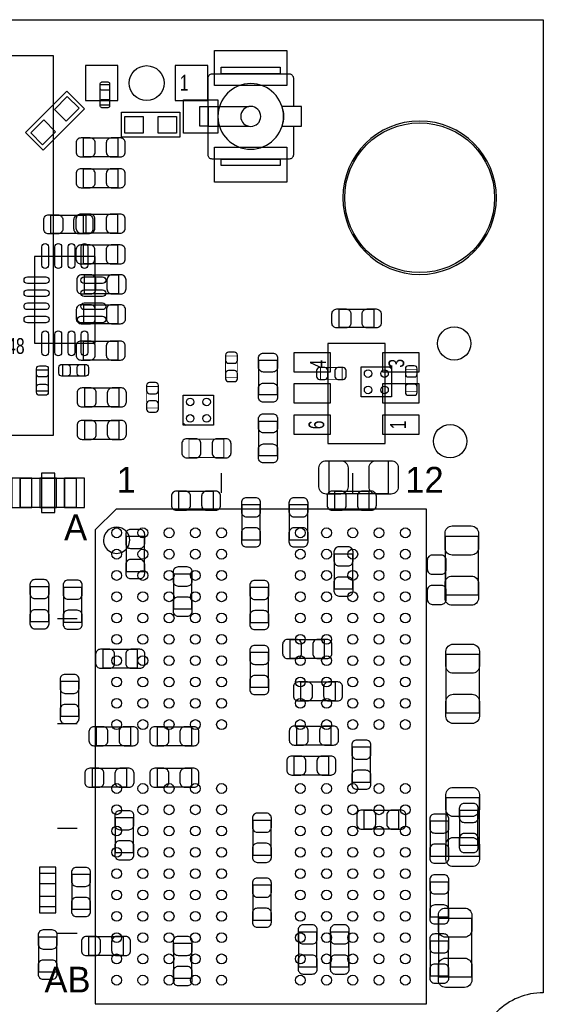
# Model space of a CAD drawing. Extents: x 0 to 67.6, y -0.1 to 51.7.
# Tile 13 of 13: x 51.6 to 67.6, y 21.6 to 51.7. Entities that reach past the tile are written whole.
import ezdxf

# ---------------------------------------------------------------- set-up
doc = ezdxf.new("R2010")
doc.units = 0
for name, color, linetype in [('BG_DESIGN_OUTLINE', 30, 'CONTINUOUS'), ('PG_ASSEMBLY_BOTTOM', 43, 'CONTINUOUS'), ('PG_ASSEMBLY_TOP', 253, 'CONTINUOUS'), ('PIN_BOTTOM', 211, 'CONTINUOUS'), ('PIN_TOP', 173, 'CONTINUOUS')]:
    doc.layers.add(name, color=color, linetype=linetype)

msp = doc.modelspace()

# ---------------------------------------------------------------- linework, layer by layer
at = {"layer": 'BG_DESIGN_OUTLINE'}
msp.add_lwpolyline([(67.59956, 21.99894, 0.414214), (65.60058, 19.99996, 0.414214), (67.59956, 18.00098), (67.59956, 0), (16.74876, 0), (16.74876, 3.50012, 0.414214), (16.25092, 4.0005, 0.414214), (15.75054, 3.50012), (15.75054, 0), (0, 0), (0, 18.00098, 0.414214), (1.99898, 19.99996, 0.414214), (0, 21.99894), (0, 51.689), (67.59956, 51.689)], format="xyb", close=True, dxfattribs=at)
at = {"layer": 'PG_ASSEMBLY_BOTTOM'}
for points in [[(52.65674, 38.999922), (39.55669, 38.999922), (39.55669, 50.599848), (52.65674, 50.599848)], [(62.968378, 40.181022), (62.050422, 40.181022), (62.050422, 41.098978), (62.968378, 41.098978)], [(56.624982, 40.232838), (57.542938, 40.232838), (57.542938, 39.314882), (56.624982, 39.314882)], [(51.654202, 37.700204), (51.654202, 36.800028), (52.00396, 36.800028), (52.00396, 37.700204)], [(52.25415, 37.700204), (52.25415, 36.800028), (52.754022, 36.800028), (52.754022, 37.700204)], [(53.35397, 37.700204), (53.35397, 36.800028), (53.004212, 36.800028), (53.004212, 37.700204)]]:
    msp.add_lwpolyline(points, close=True, dxfattribs=at)
for points in [[(53.57622, 48.07077), (53.57622, 47.510954), (54.636416, 47.510954), (54.636416, 48.07077), (53.57622, 48.07077)], [(53.57622, 47.13097), (53.57622, 46.571154), (54.636416, 46.571154), (54.636416, 47.13097), (53.57622, 47.13097)], [(53.571902, 45.745908), (53.571902, 45.186092), (54.632098, 45.186092), (54.632098, 45.745908), (53.571902, 45.745908)], [(53.571902, 44.806108), (53.571902, 44.246292), (54.632098, 44.246292), (54.632098, 44.806108), (53.571902, 44.806108)], [(54.657498, 43.331892), (54.657498, 43.891708), (53.597302, 43.891708), (53.597302, 43.331892), (54.657498, 43.331892)], [(53.5813, 42.981372), (53.5813, 42.421556), (54.641496, 42.421556), (54.641496, 42.981372), (53.5813, 42.981372)], [(53.57622, 41.87317), (53.57622, 41.313354), (54.636416, 41.313354), (54.636416, 41.87317), (53.57622, 41.87317)], [(62.968378, 41.03497), (62.895734, 41.098978)], [(54.66842, 39.882826), (54.66842, 40.442642), (53.608224, 40.442642), (53.608224, 39.882826), (54.66842, 39.882826)], [(54.66842, 38.892226), (54.66842, 39.452042), (53.608224, 39.452042), (53.608224, 38.892226), (54.66842, 38.892226)], [(56.624982, 39.37889), (56.697626, 39.314882)], [(51.654202, 37.700204), (53.35397, 37.700204), (53.35397, 36.800028), (51.654202, 36.800028), (51.654202, 37.700204)], [(57.54243, 36.731956), (57.54243, 37.291772), (56.482234, 37.291772), (56.482234, 36.731956), (57.54243, 36.731956)], [(61.232034, 37.291772), (61.232034, 36.731956), (62.29223, 36.731956), (62.29223, 37.291772), (61.232034, 37.291772)], [(58.408824, 35.821366), (58.96864, 35.821366), (58.96864, 36.881562), (58.408824, 36.881562), (58.408824, 35.821366)], [(59.856624, 35.821366), (60.41644, 35.821366), (60.41644, 36.881562), (59.856624, 36.881562), (59.856624, 35.821366)], [(55.43804, 35.916362), (54.878224, 35.916362), (54.878224, 34.856166), (55.43804, 34.856166), (55.43804, 35.916362)], [(61.78804, 35.382962), (61.228224, 35.382962), (61.228224, 34.322766), (61.78804, 34.322766), (61.78804, 35.382962)], [(56.325516, 33.708594), (56.885332, 33.708594), (56.885332, 34.76879), (56.325516, 34.76879), (56.325516, 33.708594)], [(52.520088, 34.383726), (51.960272, 34.383726), (51.960272, 33.32353), (52.520088, 33.32353), (52.520088, 34.383726)], [(53.53304, 34.366962), (52.973224, 34.366962), (52.973224, 33.306766), (53.53304, 33.306766), (53.53304, 34.366962)], [(59.223402, 34.358072), (58.663586, 34.358072), (58.663586, 33.297876), (59.223402, 33.297876), (59.223402, 34.358072)], [(60.931298, 32.206692), (60.931298, 32.766508), (59.871102, 32.766508), (59.871102, 32.206692), (60.931298, 32.206692)], [(54.171596, 32.46755), (54.171596, 31.907734), (55.231792, 31.907734), (55.231792, 32.46755), (54.171596, 32.46755)], [(58.663586, 31.316676), (59.223402, 31.316676), (59.223402, 32.376872), (58.663586, 32.376872), (58.663586, 31.316676)], [(52.877212, 30.432502), (53.437028, 30.432502), (53.437028, 31.492698), (52.877212, 31.492698), (52.877212, 30.432502)], [(60.201302, 31.471108), (60.201302, 30.911292), (61.261498, 30.911292), (61.261498, 31.471108), (60.201302, 31.471108)], [(53.968396, 30.10535), (53.968396, 29.545534), (55.028592, 29.545534), (55.028592, 30.10535), (53.968396, 30.10535)], [(55.822596, 30.10535), (55.822596, 29.545534), (56.882792, 29.545534), (56.882792, 30.10535), (55.822596, 30.10535)], [(61.134498, 29.565092), (61.134498, 30.124908), (60.074302, 30.124908), (60.074302, 29.565092), (61.134498, 29.565092)], [(61.772292, 28.425902), (62.332108, 28.425902), (62.332108, 29.486098), (61.772292, 29.486098), (61.772292, 28.425902)], [(61.058298, 28.650692), (61.058298, 29.210508), (59.998102, 29.210508), (59.998102, 28.650692), (61.058298, 28.650692)], [(53.841396, 28.83535), (53.841396, 28.275534), (54.901592, 28.275534), (54.901592, 28.83535), (53.841396, 28.83535)], [(55.822596, 28.83535), (55.822596, 28.275534), (56.882792, 28.275534), (56.882792, 28.83535), (55.822596, 28.83535)], [(62.131702, 27.559508), (62.131702, 26.999692), (63.191898, 26.999692), (63.191898, 27.559508), (62.131702, 27.559508)], [(65.608708, 27.555698), (65.048892, 27.555698), (65.048892, 26.495502), (65.608708, 26.495502), (65.608708, 27.555698)], [(54.548786, 26.272744), (55.108602, 26.272744), (55.108602, 27.33294), (54.548786, 27.33294), (54.548786, 26.272744)], [(59.299602, 27.25674), (58.739786, 27.25674), (58.739786, 26.196544), (59.299602, 26.196544), (59.299602, 27.25674)], [(64.70904, 27.229562), (64.149224, 27.229562), (64.149224, 26.169366), (64.70904, 26.169366), (64.70904, 27.229562)], [(52.741068, 24.63165), (52.741068, 25.631902), (52.241196, 25.631902), (52.241196, 24.63165), (52.741068, 24.63165)], [(53.78704, 25.603962), (53.227224, 25.603962), (53.227224, 24.543766), (53.78704, 24.543766), (53.78704, 25.603962)], [(58.739786, 24.215344), (59.299602, 24.215344), (59.299602, 25.27554), (58.739786, 25.27554), (58.739786, 24.215344)], [(64.70904, 25.375362), (64.149224, 25.375362), (64.149224, 24.315166), (64.70904, 24.315166), (64.70904, 25.375362)], [(60.136786, 22.787356), (60.696602, 22.787356), (60.696602, 23.847552), (60.136786, 23.847552), (60.136786, 22.787356)], [(61.115194, 22.787356), (61.67501, 22.787356), (61.67501, 23.847552), (61.115194, 23.847552), (61.115194, 22.787356)], [(52.77104, 23.692104), (52.211224, 23.692104), (52.211224, 22.631908), (52.77104, 22.631908), (52.77104, 23.692104)], [(53.739034, 23.702772), (53.739034, 23.142956), (54.79923, 23.142956), (54.79923, 23.702772), (53.739034, 23.702772)], [(56.326786, 22.437344), (56.886602, 22.437344), (56.886602, 23.49754), (56.326786, 23.49754), (56.326786, 22.437344)], [(64.70904, 23.571962), (64.149224, 23.571962), (64.149224, 22.511766), (64.70904, 22.511766), (64.70904, 23.571962)]]:
    msp.add_lwpolyline(points, dxfattribs=at)
at = {"layer": 'PG_ASSEMBLY_BOTTOM', "const_width": 0.024892}
for points in [[(57.912254, 40.764714), (58.272426, 40.764714), (58.272426, 41.424606), (57.912254, 41.424606), (57.912254, 40.764714)], [(61.467746, 40.713914), (61.467746, 41.074086), (60.807854, 41.074086), (60.807854, 40.713914), (61.467746, 40.713914)], [(63.756286, 41.008046), (63.396114, 41.008046), (63.396114, 40.348154), (63.756286, 40.348154), (63.756286, 41.008046)], [(55.506874, 39.837614), (55.867046, 39.837614), (55.867046, 40.497506), (55.506874, 40.497506), (55.506874, 39.837614)], [(56.800242, 38.890448), (56.800242, 38.330632), (57.860438, 38.330632), (57.860438, 38.890448), (56.800242, 38.890448)]]:
    msp.add_lwpolyline(points, dxfattribs=at)
at = {"layer": 'PG_ASSEMBLY_BOTTOM'}
msp.add_lwpolyline([(64.073024, 34.068766, 0, 0, 0), (64.63284, 34.068766, 0.024892, 0.024892, 0), (64.63284, 35.128962, 0, 0, 0), (64.073024, 35.128962, 0, 0, 0), (64.073024, 34.068766, 0, 0, 0)], format="xyseb", dxfattribs=at)
at = {"layer": 'PG_ASSEMBLY_TOP'}
for points in [[(57.777888, 50.235612), (59.581288, 50.235612), (59.581288, 50.036984), (57.777888, 50.036984)], [(54.389528, 49.702212), (54.079648, 49.702212), (54.079648, 49.092612), (54.389528, 49.092612)], [(57.130188, 49.036986), (57.379616, 49.036986), (57.379616, 48.437038), (57.130188, 48.437038)], [(57.777888, 47.43704), (59.581288, 47.43704), (59.581288, 47.238412), (57.777888, 47.238412)]]:
    msp.add_lwpolyline(points, close=True, dxfattribs=at)
for points in [[(59.97956, 48.437038), (59.97956, 47.56404, -0.414214), (59.85256, 47.43704), (57.506616, 47.43704, -0.414214), (57.379616, 47.56404), (57.379616, 49.909984, -0.414214), (57.506616, 50.036984), (59.85256, 50.036984, -0.414214), (59.97956, 49.909984)], [(59.679586, 48.737012, 1), (57.67959, 48.737012, 1), (59.679586, 48.737012)], [(58.984388, 48.737012, 1), (58.374788, 48.737012, 1), (58.984388, 48.737012)], [(66.170556, 46.25594, 1), (61.489844, 46.25594, 1), (66.170556, 46.25594)], [(54.991254, 35.805364, 0.999843), (54.191154, 35.805618, 1.000157), (54.991254, 35.805364)]]:
    msp.add_lwpolyline(points, format="xyb", dxfattribs=at)
for points in [[(59.97956, 49.909984), (59.97956, 49.036986)], [(53.608732, 48.969422), (52.351686, 47.712122), (51.812698, 48.25111), (53.069998, 49.508156), (53.608732, 48.969422)], [(57.379616, 49.036986), (58.625486, 49.036986)], [(56.520588, 48.102012), (54.742588, 48.102012), (54.742588, 48.864012), (56.520588, 48.864012), (56.520588, 48.102012)], [(57.379616, 48.437038), (58.625486, 48.437038)], [(53.650896, 45.724572), (53.650896, 45.164756), (52.5907, 45.164756), (52.5907, 45.724572), (53.650896, 45.724572)], [(53.939186, 41.817544), (53.939186, 44.46778), (52.08905, 44.46778), (52.08905, 41.817544), (53.939186, 41.817544)], [(62.435232, 42.851578), (62.435232, 42.291762), (61.375036, 42.291762), (61.375036, 42.851578), (62.435232, 42.851578)], [(62.780164, 38.760654), (62.780164, 41.810686), (61.030104, 41.810686), (61.030104, 38.760654), (62.780164, 38.760654)], [(52.951634, 40.809926), (52.951634, 41.170098), (53.611526, 41.170098), (53.611526, 40.809926), (52.951634, 40.809926)], [(59.487308, 40.236902), (58.927492, 40.236902), (58.927492, 41.297098), (59.487308, 41.297098), (59.487308, 40.236902)], [(52.148232, 41.008808), (52.508404, 41.008808), (52.508404, 40.348916), (52.148232, 40.348916), (52.148232, 41.008808)], [(59.487308, 38.382702), (58.927492, 38.382702), (58.927492, 39.442898), (59.487308, 39.442898), (59.487308, 38.382702)], [(61.068458, 37.222938), (61.068458, 38.22319), (62.868302, 38.22319), (62.868302, 37.222938), (61.068458, 37.222938)], [(57.79135, 37.255704), (57.79135, 37.855652)], [(61.791342, 37.255704), (61.791342, 37.855652)], [(53.941218, 21.655278), (64.041274, 21.655278), (64.041274, 36.755578), (54.576218, 36.755578), (53.941218, 36.120578), (53.941218, 21.655278)], [(64.614806, 35.930586), (65.615058, 35.930586), (65.615058, 34.130742), (64.614806, 34.130742), (64.614806, 35.930586)], [(53.391308, 33.405318), (52.79136, 33.405318)], [(64.640206, 32.323786), (65.640458, 32.323786), (65.640458, 30.523942), (64.640206, 30.523942), (64.640206, 32.323786)], [(53.391308, 30.205426), (52.79136, 30.205426)], [(65.640458, 26.155142), (64.640206, 26.155142), (64.640206, 27.954986), (65.640458, 27.954986), (65.640458, 26.155142)], [(53.391308, 27.005534), (52.79136, 27.005534)], [(64.411606, 24.271986), (65.411858, 24.271986), (65.411858, 22.472142), (64.411606, 22.472142), (64.411606, 24.271986)], [(53.391308, 23.805388), (52.79136, 23.805388)]]:
    msp.add_lwpolyline(points, dxfattribs=at)
msp.add_lwpolyline([(59.633358, 48.437038), (60.228988, 48.437038), (60.228988, 49.036986), (59.633358, 49.036986, -0.076601), (59.679586, 48.737012, -0.076974)], format="xyb", close=True, dxfattribs=at)
at = {"layer": 'PIN_BOTTOM'}
for points in [[(53.641498, 49.219612), (54.632098, 49.219612), (54.632098, 50.286412), (53.641498, 50.286412)], [(56.377078, 49.219612), (57.367678, 49.219612), (57.367678, 50.286412), (56.377078, 50.286412)], [(51.399186, 37.694616), (51.399186, 36.805616), (52.008786, 36.805616), (52.008786, 37.694616)], [(52.304061, 37.850064), (52.304061, 36.650168), (52.704111, 36.650168), (52.704111, 37.850064)], [(52.999386, 37.694616), (52.999386, 36.805616), (53.608986, 36.805616), (53.608986, 37.694616)], [(52.241069, 25.831927), (52.241069, 25.331801), (52.741195, 25.331801), (52.741195, 25.831927)], [(52.241069, 24.931751), (52.241069, 24.431625), (52.741195, 24.431625), (52.741195, 24.931751)]]:
    msp.add_lwpolyline(points, close=True, dxfattribs=at)
for points in [[(53.50637, 47.500794), (53.786278, 47.500794, 0.414846), (53.936392, 47.650908), (53.936392, 47.930816, 0.414846), (53.786278, 48.08093), (53.50637, 48.08093, 0.414846), (53.356256, 47.930816), (53.356256, 47.650908, 0.414846)], [(54.706266, 48.08093), (54.426358, 48.08093, 0.414846), (54.276244, 47.930816), (54.276244, 47.650908, 0.414846), (54.426358, 47.500794), (54.706266, 47.500794, 0.414846), (54.85638, 47.650908), (54.85638, 47.930816, 0.414846)], [(53.50637, 46.560994), (53.786278, 46.560994, 0.414846), (53.936392, 46.711108), (53.936392, 46.991016, 0.414846), (53.786278, 47.14113), (53.50637, 47.14113, 0.414846), (53.356256, 46.991016), (53.356256, 46.711108, 0.414846)], [(54.706266, 47.14113), (54.426358, 47.14113, 0.414846), (54.276244, 46.991016), (54.276244, 46.711108, 0.414846), (54.426358, 46.560994), (54.706266, 46.560994, 0.414846), (54.85638, 46.711108), (54.85638, 46.991016, 0.414846)], [(53.502052, 45.175932), (53.78196, 45.175932, 0.414846), (53.932074, 45.326046), (53.932074, 45.605954, 0.414846), (53.78196, 45.756068), (53.502052, 45.756068, 0.414846), (53.351938, 45.605954), (53.351938, 45.326046, 0.414846)], [(54.701948, 45.756068), (54.42204, 45.756068, 0.414846), (54.271926, 45.605954), (54.271926, 45.326046, 0.414846), (54.42204, 45.175932), (54.701948, 45.175932, 0.414846), (54.852062, 45.326046), (54.852062, 45.605954, 0.414846)], [(53.502052, 44.236132), (53.78196, 44.236132, 0.414846), (53.932074, 44.386246), (53.932074, 44.666154, 0.414846), (53.78196, 44.816268), (53.502052, 44.816268, 0.414846), (53.351938, 44.666154), (53.351938, 44.386246, 0.414846)], [(54.701948, 44.816268), (54.42204, 44.816268, 0.414846), (54.271926, 44.666154), (54.271926, 44.386246, 0.414846), (54.42204, 44.236132), (54.701948, 44.236132, 0.414846), (54.852062, 44.386246), (54.852062, 44.666154, 0.414846)], [(53.527452, 43.321732), (53.80736, 43.321732, 0.414846), (53.957474, 43.471846), (53.957474, 43.751754, 0.414846), (53.80736, 43.901868), (53.527452, 43.901868, 0.414846), (53.377338, 43.751754), (53.377338, 43.471846, 0.414846)], [(54.727348, 43.901868), (54.44744, 43.901868, 0.414846), (54.297326, 43.751754), (54.297326, 43.471846, 0.414846), (54.44744, 43.321732), (54.727348, 43.321732, 0.414846), (54.877462, 43.471846), (54.877462, 43.751754, 0.414846)], [(53.51145, 42.411396), (53.791358, 42.411396, 0.414846), (53.941472, 42.56151), (53.941472, 42.841418, 0.414846), (53.791358, 42.991532), (53.51145, 42.991532, 0.414846), (53.361336, 42.841418), (53.361336, 42.56151, 0.414846)], [(54.711346, 42.991532), (54.431438, 42.991532, 0.414846), (54.281324, 42.841418), (54.281324, 42.56151, 0.414846), (54.431438, 42.411396), (54.711346, 42.411396, 0.414846), (54.86146, 42.56151), (54.86146, 42.841418, 0.414846)], [(53.50637, 41.303194), (53.786278, 41.303194, 0.414846), (53.936392, 41.453308), (53.936392, 41.733216, 0.414846), (53.786278, 41.88333), (53.50637, 41.88333, 0.414846), (53.356256, 41.733216), (53.356256, 41.453308, 0.414846)], [(54.706266, 41.88333), (54.426358, 41.88333, 0.414846), (54.276244, 41.733216), (54.276244, 41.453308, 0.414846), (54.426358, 41.303194), (54.706266, 41.303194, 0.414846), (54.85638, 41.453308), (54.85638, 41.733216, 0.414846)], [(57.912254, 41.454578), (57.912254, 41.294558, 0.413587), (58.002424, 41.204642), (58.182256, 41.204642, 0.413587), (58.272426, 41.294558), (58.272426, 41.454578, 0.413587), (58.182256, 41.544494), (58.002424, 41.544494, 0.413587)], [(58.272426, 40.734742), (58.272426, 40.894762, 0.413587), (58.182256, 40.984678), (58.002424, 40.984678, 0.413587), (57.912254, 40.894762), (57.912254, 40.734742, 0.413587), (58.002424, 40.644826), (58.182256, 40.644826, 0.413587)], [(60.777882, 40.713914), (60.937902, 40.713914, 0.413587), (61.027818, 40.804084), (61.027818, 40.983916, 0.413587), (60.937902, 41.074086), (60.777882, 41.074086, 0.413587), (60.687966, 40.983916), (60.687966, 40.804084, 0.413587)], [(61.497718, 41.074086), (61.337698, 41.074086, 0.413587), (61.247782, 40.983916), (61.247782, 40.804084, 0.413587), (61.337698, 40.713914), (61.497718, 40.713914, 0.413587), (61.587634, 40.804084), (61.587634, 40.983916, 0.413587)], [(63.396114, 41.038018), (63.396114, 40.877998, 0.413587), (63.486284, 40.788082), (63.666116, 40.788082, 0.413587), (63.756286, 40.877998), (63.756286, 41.038018, 0.413587), (63.666116, 41.127934), (63.486284, 41.127934, 0.413587)], [(55.506874, 40.527478), (55.506874, 40.367458, 0.413587), (55.597044, 40.277542), (55.776876, 40.277542, 0.413587), (55.867046, 40.367458), (55.867046, 40.527478, 0.413587), (55.776876, 40.617394), (55.597044, 40.617394, 0.413587)], [(63.756286, 40.318182), (63.756286, 40.478202, 0.413587), (63.666116, 40.568118), (63.486284, 40.568118, 0.413587), (63.396114, 40.478202), (63.396114, 40.318182, 0.413587), (63.486284, 40.228266), (63.666116, 40.228266, 0.413587)], [(53.538374, 39.872666), (53.818282, 39.872666, 0.414846), (53.968396, 40.02278), (53.968396, 40.302688, 0.414846), (53.818282, 40.452802), (53.538374, 40.452802, 0.414846), (53.38826, 40.302688), (53.38826, 40.02278, 0.414846)], [(54.73827, 40.452802), (54.458362, 40.452802, 0.414846), (54.308248, 40.302688), (54.308248, 40.02278, 0.414846), (54.458362, 39.872666), (54.73827, 39.872666, 0.414846), (54.888384, 40.02278), (54.888384, 40.302688, 0.414846)], [(55.867046, 39.807642), (55.867046, 39.967662, 0.413587), (55.776876, 40.057578), (55.597044, 40.057578, 0.413587), (55.506874, 39.967662), (55.506874, 39.807642, 0.413587), (55.597044, 39.717726), (55.776876, 39.717726, 0.413587)], [(53.538374, 38.882066), (53.818282, 38.882066, 0.414846), (53.968396, 39.03218), (53.968396, 39.312088, 0.414846), (53.818282, 39.462202), (53.538374, 39.462202, 0.414846), (53.38826, 39.312088), (53.38826, 39.03218, 0.414846)], [(54.73827, 39.462202), (54.458362, 39.462202, 0.414846), (54.308248, 39.312088), (54.308248, 39.03218, 0.414846), (54.458362, 38.882066), (54.73827, 38.882066, 0.414846), (54.888384, 39.03218), (54.888384, 39.312088, 0.414846)], [(56.730392, 38.320472), (57.0103, 38.320472, 0.414846), (57.160414, 38.470586), (57.160414, 38.750494, 0.414846), (57.0103, 38.900608), (56.730392, 38.900608, 0.414846), (56.580278, 38.750494), (56.580278, 38.470586, 0.414846)], [(57.930288, 38.900608), (57.65038, 38.900608, 0.414846), (57.500266, 38.750494), (57.500266, 38.470586, 0.414846), (57.65038, 38.320472), (57.930288, 38.320472, 0.414846), (58.080402, 38.470586), (58.080402, 38.750494, 0.414846)], [(56.412384, 36.721796), (56.692292, 36.721796, 0.414846), (56.842406, 36.87191), (56.842406, 37.151818, 0.414846), (56.692292, 37.301932), (56.412384, 37.301932, 0.414846), (56.26227, 37.151818), (56.26227, 36.87191, 0.414846)], [(57.61228, 37.301932), (57.332372, 37.301932, 0.414846), (57.182258, 37.151818), (57.182258, 36.87191, 0.414846), (57.332372, 36.721796), (57.61228, 36.721796, 0.414846), (57.762394, 36.87191), (57.762394, 37.151818, 0.414846)], [(61.162184, 36.721796), (61.442092, 36.721796, 0.414846), (61.592206, 36.87191), (61.592206, 37.151818, 0.414846), (61.442092, 37.301932), (61.162184, 37.301932, 0.414846), (61.01207, 37.151818), (61.01207, 36.87191, 0.414846)], [(62.36208, 37.301932), (62.082172, 37.301932, 0.414846), (61.932058, 37.151818), (61.932058, 36.87191, 0.414846), (62.082172, 36.721796), (62.36208, 36.721796, 0.414846), (62.512194, 36.87191), (62.512194, 37.151818, 0.414846)], [(58.398664, 36.951412), (58.398664, 36.671504, 0.414846), (58.548778, 36.52139), (58.828686, 36.52139, 0.414846), (58.9788, 36.671504), (58.9788, 36.951412, 0.414846), (58.828686, 37.101526), (58.548778, 37.101526, 0.414846)], [(59.846464, 36.951412), (59.846464, 36.671504, 0.414846), (59.996578, 36.52139), (60.276486, 36.52139, 0.414846), (60.4266, 36.671504), (60.4266, 36.951412, 0.414846), (60.276486, 37.101526), (59.996578, 37.101526, 0.414846)], [(54.868064, 35.986212), (54.868064, 35.706304, 0.414846), (55.018178, 35.55619), (55.298086, 35.55619, 0.414846), (55.4482, 35.706304), (55.4482, 35.986212, 0.414846), (55.298086, 36.136326), (55.018178, 36.136326, 0.414846)], [(58.9788, 35.751516), (58.9788, 36.031424, 0.414846), (58.828686, 36.181538), (58.548778, 36.181538, 0.414846), (58.398664, 36.031424), (58.398664, 35.751516, 0.414846), (58.548778, 35.601402), (58.828686, 35.601402, 0.414846)], [(60.4266, 35.751516), (60.4266, 36.031424, 0.414846), (60.276486, 36.181538), (59.996578, 36.181538, 0.414846), (59.846464, 36.031424), (59.846464, 35.751516, 0.414846), (59.996578, 35.601402), (60.276486, 35.601402, 0.414846)], [(61.218064, 35.452812), (61.218064, 35.172904, 0.414846), (61.368178, 35.02279), (61.648086, 35.02279, 0.414846), (61.7982, 35.172904), (61.7982, 35.452812, 0.414846), (61.648086, 35.602926), (61.368178, 35.602926, 0.414846)], [(55.4482, 34.786316), (55.4482, 35.066224, 0.414846), (55.298086, 35.216338), (55.018178, 35.216338, 0.414846), (54.868064, 35.066224), (54.868064, 34.786316, 0.414846), (55.018178, 34.636202), (55.298086, 34.636202, 0.414846)], [(64.062864, 35.198812), (64.062864, 34.918904, 0.414846), (64.212978, 34.76879), (64.492886, 34.76879, 0.414846), (64.643, 34.918904), (64.643, 35.198812, 0.414846), (64.492886, 35.348926), (64.212978, 35.348926, 0.414846)], [(56.315356, 34.83864), (56.315356, 34.558732, 0.414846), (56.46547, 34.408618), (56.745378, 34.408618, 0.414846), (56.895492, 34.558732), (56.895492, 34.83864, 0.414846), (56.745378, 34.988754), (56.46547, 34.988754, 0.414846)], [(51.950112, 34.453576), (51.950112, 34.173668, 0.414846), (52.100226, 34.023554), (52.380134, 34.023554, 0.414846), (52.530248, 34.173668), (52.530248, 34.453576, 0.414846), (52.380134, 34.60369), (52.100226, 34.60369, 0.414846)], [(52.963064, 34.436812), (52.963064, 34.156904, 0.414846), (53.113178, 34.00679), (53.393086, 34.00679, 0.414846), (53.5432, 34.156904), (53.5432, 34.436812, 0.414846), (53.393086, 34.586926), (53.113178, 34.586926, 0.414846)], [(58.653426, 34.427922), (58.653426, 34.148014, 0.414846), (58.80354, 33.9979), (59.083448, 33.9979, 0.414846), (59.233562, 34.148014), (59.233562, 34.427922, 0.414846), (59.083448, 34.578036), (58.80354, 34.578036, 0.414846)], [(61.7982, 34.252916), (61.7982, 34.532824, 0.414846), (61.648086, 34.682938), (61.368178, 34.682938, 0.414846), (61.218064, 34.532824), (61.218064, 34.252916, 0.414846), (61.368178, 34.102802), (61.648086, 34.102802, 0.414846)], [(64.643, 33.998916), (64.643, 34.278824, 0.414846), (64.492886, 34.428938), (64.212978, 34.428938, 0.414846), (64.062864, 34.278824), (64.062864, 33.998916, 0.414846), (64.212978, 33.848802), (64.492886, 33.848802, 0.414846)], [(56.895492, 33.638744), (56.895492, 33.918652, 0.414846), (56.745378, 34.068766), (56.46547, 34.068766, 0.414846), (56.315356, 33.918652), (56.315356, 33.638744, 0.414846), (56.46547, 33.48863), (56.745378, 33.48863, 0.414846)], [(52.530248, 33.25368), (52.530248, 33.533588, 0.414846), (52.380134, 33.683702), (52.100226, 33.683702, 0.414846), (51.950112, 33.533588), (51.950112, 33.25368, 0.414846), (52.100226, 33.103566), (52.380134, 33.103566, 0.414846)], [(53.5432, 33.236916), (53.5432, 33.516824, 0.414846), (53.393086, 33.666938), (53.113178, 33.666938, 0.414846), (52.963064, 33.516824), (52.963064, 33.236916, 0.414846), (53.113178, 33.086802), (53.393086, 33.086802, 0.414846)], [(59.233562, 33.228026), (59.233562, 33.507934, 0.414846), (59.083448, 33.658048), (58.80354, 33.658048, 0.414846), (58.653426, 33.507934), (58.653426, 33.228026, 0.414846), (58.80354, 33.077912), (59.083448, 33.077912, 0.414846)], [(59.801252, 32.196532), (60.08116, 32.196532, 0.414846), (60.231274, 32.346646), (60.231274, 32.626554, 0.414846), (60.08116, 32.776668), (59.801252, 32.776668, 0.414846), (59.651138, 32.626554), (59.651138, 32.346646, 0.414846)], [(61.001148, 32.776668), (60.72124, 32.776668, 0.414846), (60.571126, 32.626554), (60.571126, 32.346646, 0.414846), (60.72124, 32.196532), (61.001148, 32.196532, 0.414846), (61.151262, 32.346646), (61.151262, 32.626554, 0.414846)], [(54.101746, 31.897574), (54.381654, 31.897574, 0.414846), (54.531768, 32.047688), (54.531768, 32.327596, 0.414846), (54.381654, 32.47771), (54.101746, 32.47771, 0.414846), (53.951632, 32.327596), (53.951632, 32.047688, 0.414846)], [(55.301642, 32.47771), (55.021734, 32.47771, 0.414846), (54.87162, 32.327596), (54.87162, 32.047688, 0.414846), (55.021734, 31.897574), (55.301642, 31.897574, 0.414846), (55.451756, 32.047688), (55.451756, 32.327596, 0.414846)], [(58.653426, 32.446722), (58.653426, 32.166814, 0.414846), (58.80354, 32.0167), (59.083448, 32.0167, 0.414846), (59.233562, 32.166814), (59.233562, 32.446722, 0.414846), (59.083448, 32.596836), (58.80354, 32.596836, 0.414846)], [(52.867052, 31.562548), (52.867052, 31.28264, 0.414846), (53.017166, 31.132526), (53.297074, 31.132526, 0.414846), (53.447188, 31.28264), (53.447188, 31.562548, 0.414846), (53.297074, 31.712662), (53.017166, 31.712662, 0.414846)], [(59.233562, 31.246826), (59.233562, 31.526734, 0.414846), (59.083448, 31.676848), (58.80354, 31.676848, 0.414846), (58.653426, 31.526734), (58.653426, 31.246826, 0.414846), (58.80354, 31.096712), (59.083448, 31.096712, 0.414846)], [(60.131452, 30.901132), (60.41136, 30.901132, 0.414846), (60.561474, 31.051246), (60.561474, 31.331154, 0.414846), (60.41136, 31.481268), (60.131452, 31.481268, 0.414846), (59.981338, 31.331154), (59.981338, 31.051246, 0.414846)], [(61.331348, 31.481268), (61.05144, 31.481268, 0.414846), (60.901326, 31.331154), (60.901326, 31.051246, 0.414846), (61.05144, 30.901132), (61.331348, 30.901132, 0.414846), (61.481462, 31.051246), (61.481462, 31.331154, 0.414846)], [(53.447188, 30.362652), (53.447188, 30.64256, 0.414846), (53.297074, 30.792674), (53.017166, 30.792674, 0.414846), (52.867052, 30.64256), (52.867052, 30.362652, 0.414846), (53.017166, 30.212538), (53.297074, 30.212538, 0.414846)], [(53.898546, 29.535374), (54.178454, 29.535374, 0.414846), (54.328568, 29.685488), (54.328568, 29.965396, 0.414846), (54.178454, 30.11551), (53.898546, 30.11551, 0.414846), (53.748432, 29.965396), (53.748432, 29.685488, 0.414846)], [(55.098442, 30.11551), (54.818534, 30.11551, 0.414846), (54.66842, 29.965396), (54.66842, 29.685488, 0.414846), (54.818534, 29.535374), (55.098442, 29.535374, 0.414846), (55.248556, 29.685488), (55.248556, 29.965396, 0.414846)], [(55.752746, 29.535374), (56.032654, 29.535374, 0.414846), (56.182768, 29.685488), (56.182768, 29.965396, 0.414846), (56.032654, 30.11551), (55.752746, 30.11551, 0.414846), (55.602632, 29.965396), (55.602632, 29.685488, 0.414846)], [(56.952642, 30.11551), (56.672734, 30.11551, 0.414846), (56.52262, 29.965396), (56.52262, 29.685488, 0.414846), (56.672734, 29.535374), (56.952642, 29.535374, 0.414846), (57.102756, 29.685488), (57.102756, 29.965396, 0.414846)], [(60.004452, 29.554932), (60.28436, 29.554932, 0.414846), (60.434474, 29.705046), (60.434474, 29.984954, 0.414846), (60.28436, 30.135068), (60.004452, 30.135068, 0.414846), (59.854338, 29.984954), (59.854338, 29.705046, 0.414846)], [(61.204348, 30.135068), (60.92444, 30.135068, 0.414846), (60.774326, 29.984954), (60.774326, 29.705046, 0.414846), (60.92444, 29.554932), (61.204348, 29.554932, 0.414846), (61.354462, 29.705046), (61.354462, 29.984954, 0.414846)], [(61.762132, 29.555948), (61.762132, 29.27604, 0.414846), (61.912246, 29.125926), (62.192154, 29.125926, 0.414846), (62.342268, 29.27604), (62.342268, 29.555948, 0.414846), (62.192154, 29.706062), (61.912246, 29.706062, 0.414846)], [(59.928252, 28.640532), (60.20816, 28.640532, 0.414846), (60.358274, 28.790646), (60.358274, 29.070554, 0.414846), (60.20816, 29.220668), (59.928252, 29.220668, 0.414846), (59.778138, 29.070554), (59.778138, 28.790646, 0.414846)], [(61.128148, 29.220668), (60.84824, 29.220668, 0.414846), (60.698126, 29.070554), (60.698126, 28.790646, 0.414846), (60.84824, 28.640532), (61.128148, 28.640532, 0.414846), (61.278262, 28.790646), (61.278262, 29.070554, 0.414846)], [(53.771546, 28.265374), (54.051454, 28.265374, 0.414846), (54.201568, 28.415488), (54.201568, 28.695396, 0.414846), (54.051454, 28.84551), (53.771546, 28.84551, 0.414846), (53.621432, 28.695396), (53.621432, 28.415488, 0.414846)], [(54.971442, 28.84551), (54.691534, 28.84551, 0.414846), (54.54142, 28.695396), (54.54142, 28.415488, 0.414846), (54.691534, 28.265374), (54.971442, 28.265374, 0.414846), (55.121556, 28.415488), (55.121556, 28.695396, 0.414846)], [(55.752746, 28.265374), (56.032654, 28.265374, 0.414846), (56.182768, 28.415488), (56.182768, 28.695396, 0.414846), (56.032654, 28.84551), (55.752746, 28.84551, 0.414846), (55.602632, 28.695396), (55.602632, 28.415488, 0.414846)], [(56.952642, 28.84551), (56.672734, 28.84551, 0.414846), (56.52262, 28.695396), (56.52262, 28.415488, 0.414846), (56.672734, 28.265374), (56.952642, 28.265374, 0.414846), (57.102756, 28.415488), (57.102756, 28.695396, 0.414846)], [(62.342268, 28.356052), (62.342268, 28.63596, 0.414846), (62.192154, 28.786074), (61.912246, 28.786074, 0.414846), (61.762132, 28.63596), (61.762132, 28.356052, 0.414846), (61.912246, 28.205938), (62.192154, 28.205938, 0.414846)], [(65.038732, 27.625548), (65.038732, 27.34564, 0.414846), (65.188846, 27.195526), (65.468754, 27.195526, 0.414846), (65.618868, 27.34564), (65.618868, 27.625548, 0.414846), (65.468754, 27.775662), (65.188846, 27.775662, 0.414846)], [(54.538626, 27.40279), (54.538626, 27.122882, 0.414846), (54.68874, 26.972768), (54.968648, 26.972768, 0.414846), (55.118762, 27.122882), (55.118762, 27.40279, 0.414846), (54.968648, 27.552904), (54.68874, 27.552904, 0.414846)], [(58.729626, 27.32659), (58.729626, 27.046682, 0.414846), (58.87974, 26.896568), (59.159648, 26.896568, 0.414846), (59.309762, 27.046682), (59.309762, 27.32659, 0.414846), (59.159648, 27.476704), (58.87974, 27.476704, 0.414846)], [(62.061852, 26.989532), (62.34176, 26.989532, 0.414846), (62.491874, 27.139646), (62.491874, 27.419554, 0.414846), (62.34176, 27.569668), (62.061852, 27.569668, 0.414846), (61.911738, 27.419554), (61.911738, 27.139646, 0.414846)], [(63.261748, 27.569668), (62.98184, 27.569668, 0.414846), (62.831726, 27.419554), (62.831726, 27.139646, 0.414846), (62.98184, 26.989532), (63.261748, 26.989532, 0.414846), (63.411862, 27.139646), (63.411862, 27.419554, 0.414846)], [(64.139064, 27.299412), (64.139064, 27.019504, 0.414846), (64.289178, 26.86939), (64.569086, 26.86939, 0.414846), (64.7192, 27.019504), (64.7192, 27.299412, 0.414846), (64.569086, 27.449526), (64.289178, 27.449526, 0.414846)], [(65.618868, 26.425652), (65.618868, 26.70556, 0.414846), (65.468754, 26.855674), (65.188846, 26.855674, 0.414846), (65.038732, 26.70556), (65.038732, 26.425652, 0.414846), (65.188846, 26.275538), (65.468754, 26.275538, 0.414846)], [(55.118762, 26.202894), (55.118762, 26.482802, 0.414846), (54.968648, 26.632916), (54.68874, 26.632916, 0.414846), (54.538626, 26.482802), (54.538626, 26.202894, 0.414846), (54.68874, 26.05278), (54.968648, 26.05278, 0.414846)], [(59.309762, 26.126694), (59.309762, 26.406602, 0.414846), (59.159648, 26.556716), (58.87974, 26.556716, 0.414846), (58.729626, 26.406602), (58.729626, 26.126694, 0.414846), (58.87974, 25.97658), (59.159648, 25.97658, 0.414846)], [(64.7192, 26.099516), (64.7192, 26.379424, 0.414846), (64.569086, 26.529538), (64.289178, 26.529538, 0.414846), (64.139064, 26.379424), (64.139064, 26.099516, 0.414846), (64.289178, 25.949402), (64.569086, 25.949402, 0.414846)], [(53.217064, 25.673812), (53.217064, 25.393904, 0.414846), (53.367178, 25.24379), (53.647086, 25.24379, 0.414846), (53.7972, 25.393904), (53.7972, 25.673812, 0.414846), (53.647086, 25.823926), (53.367178, 25.823926, 0.414846)], [(64.139064, 25.445212), (64.139064, 25.165304, 0.414846), (64.289178, 25.01519), (64.569086, 25.01519, 0.414846), (64.7192, 25.165304), (64.7192, 25.445212, 0.414846), (64.569086, 25.595326), (64.289178, 25.595326, 0.414846)], [(58.729626, 25.34539), (58.729626, 25.065482, 0.414846), (58.87974, 24.915368), (59.159648, 24.915368, 0.414846), (59.309762, 25.065482), (59.309762, 25.34539, 0.414846), (59.159648, 25.495504), (58.87974, 25.495504, 0.414846)], [(53.7972, 24.473916), (53.7972, 24.753824, 0.414846), (53.647086, 24.903938), (53.367178, 24.903938, 0.414846), (53.217064, 24.753824), (53.217064, 24.473916, 0.414846), (53.367178, 24.323802), (53.647086, 24.323802, 0.414846)], [(64.7192, 24.245316), (64.7192, 24.525224, 0.414846), (64.569086, 24.675338), (64.289178, 24.675338, 0.414846), (64.139064, 24.525224), (64.139064, 24.245316, 0.414846), (64.289178, 24.095202), (64.569086, 24.095202, 0.414846)], [(59.309762, 24.145494), (59.309762, 24.425402, 0.414846), (59.159648, 24.575516), (58.87974, 24.575516, 0.414846), (58.729626, 24.425402), (58.729626, 24.145494, 0.414846), (58.87974, 23.99538), (59.159648, 23.99538, 0.414846)], [(60.126626, 23.917402), (60.126626, 23.637494, 0.414846), (60.27674, 23.48738), (60.556648, 23.48738, 0.414846), (60.706762, 23.637494), (60.706762, 23.917402, 0.414846), (60.556648, 24.067516), (60.27674, 24.067516, 0.414846)], [(61.105034, 23.917402), (61.105034, 23.637494, 0.414846), (61.255148, 23.48738), (61.535056, 23.48738, 0.414846), (61.68517, 23.637494), (61.68517, 23.917402, 0.414846), (61.535056, 24.067516), (61.255148, 24.067516, 0.414846)], [(52.201064, 23.761954), (52.201064, 23.482046, 0.414846), (52.351178, 23.331932), (52.631086, 23.331932, 0.414846), (52.7812, 23.482046), (52.7812, 23.761954, 0.414846), (52.631086, 23.912068), (52.351178, 23.912068, 0.414846)], [(64.139064, 23.641812), (64.139064, 23.361904, 0.414846), (64.289178, 23.21179), (64.569086, 23.21179, 0.414846), (64.7192, 23.361904), (64.7192, 23.641812, 0.414846), (64.569086, 23.791926), (64.289178, 23.791926, 0.414846)], [(53.669184, 23.132796), (53.949092, 23.132796, 0.414846), (54.099206, 23.28291), (54.099206, 23.562818, 0.414846), (53.949092, 23.712932), (53.669184, 23.712932, 0.414846), (53.51907, 23.562818), (53.51907, 23.28291, 0.414846)], [(54.86908, 23.712932), (54.589172, 23.712932, 0.414846), (54.439058, 23.562818), (54.439058, 23.28291, 0.414846), (54.589172, 23.132796), (54.86908, 23.132796, 0.414846), (55.019194, 23.28291), (55.019194, 23.562818, 0.414846)], [(56.316626, 23.56739), (56.316626, 23.287482, 0.414846), (56.46674, 23.137368), (56.746648, 23.137368, 0.414846), (56.896762, 23.287482), (56.896762, 23.56739, 0.414846), (56.746648, 23.717504), (56.46674, 23.717504, 0.414846)], [(60.706762, 22.717506), (60.706762, 22.997414, 0.414846), (60.556648, 23.147528), (60.27674, 23.147528, 0.414846), (60.126626, 22.997414), (60.126626, 22.717506, 0.414846), (60.27674, 22.567392), (60.556648, 22.567392, 0.414846)], [(61.68517, 22.717506), (61.68517, 22.997414, 0.414846), (61.535056, 23.147528), (61.255148, 23.147528, 0.414846), (61.105034, 22.997414), (61.105034, 22.717506, 0.414846), (61.255148, 22.567392), (61.535056, 22.567392, 0.414846)], [(52.7812, 22.562058), (52.7812, 22.841966, 0.414846), (52.631086, 22.99208), (52.351178, 22.99208, 0.414846), (52.201064, 22.841966), (52.201064, 22.562058, 0.414846), (52.351178, 22.411944), (52.631086, 22.411944, 0.414846)], [(64.7192, 22.441916), (64.7192, 22.721824, 0.414846), (64.569086, 22.871938), (64.289178, 22.871938, 0.414846), (64.139064, 22.721824), (64.139064, 22.441916, 0.414846), (64.289178, 22.291802), (64.569086, 22.291802, 0.414846)], [(56.896762, 22.367494), (56.896762, 22.647402, 0.414846), (56.746648, 22.797516), (56.46674, 22.797516, 0.414846), (56.316626, 22.647402), (56.316626, 22.367494, 0.414846), (56.46674, 22.21738), (56.746648, 22.21738, 0.414846)]]:
    msp.add_lwpolyline(points, format="xyb", close=True, dxfattribs=at)
for centre, radius in [((55.504588, 49.753012), 0.5334), ((63.8302, 46.25594), 2.286), ((62.259464, 40.889936), 0.115062), ((62.759336, 40.889936), 0.115062), ((62.259464, 40.390064), 0.115062), ((62.759336, 40.390064), 0.115062), ((56.834024, 40.023796), 0.115062), ((57.333896, 40.023796), 0.115062), ((56.834024, 39.523924), 0.115062), ((57.333896, 39.523924), 0.115062), ((64.7573, 38.8239), 0.508)]:
    msp.add_circle(centre, radius, dxfattribs=at)
at = {"layer": 'PIN_TOP'}
for points in [[(57.574688, 50.74539), (59.784488, 50.74539), (59.784488, 49.67859), (57.574688, 49.67859)], [(53.052037, 48.592251), (52.692827, 48.951461), (53.087959, 49.346593), (53.447169, 48.987383)], [(56.633872, 49.245012), (57.675272, 49.245012), (57.675272, 48.229012), (56.633872, 48.229012)], [(54.844188, 48.229012), (54.844188, 48.737012), (55.402988, 48.737012), (55.402988, 48.229012)], [(55.860188, 48.229012), (55.860188, 48.737012), (56.418988, 48.737012), (56.418988, 48.229012)], [(52.333725, 47.873939), (51.974515, 48.233149), (52.369647, 48.628281), (52.728857, 48.269071)], [(57.574688, 47.795434), (59.784488, 47.795434), (59.784488, 46.728634), (57.574688, 46.728634)], [(61.105161, 40.935656), (60.005087, 40.935656), (60.005087, 41.535604), (61.105161, 41.535604)], [(63.805181, 40.935656), (62.705107, 40.935656), (62.705107, 41.535604), (63.805181, 41.535604)], [(61.105161, 39.985696), (60.005087, 39.985696), (60.005087, 40.585644), (61.105161, 40.585644)], [(63.805181, 39.985696), (62.705107, 39.985696), (62.705107, 40.585644), (63.805181, 40.585644)], [(61.105161, 39.035736), (60.005087, 39.035736), (60.005087, 39.635684), (61.105161, 39.635684)], [(63.805181, 39.035736), (62.705107, 39.035736), (62.705107, 39.635684), (63.805181, 39.635684)]]:
    msp.add_lwpolyline(points, close=True, dxfattribs=at)
for points in [[(54.145688, 49.537112, -0.414214), (54.094888, 49.587912), (54.094888, 49.740312, -0.414214), (54.145688, 49.791112), (54.323488, 49.791112, -0.414214), (54.374288, 49.740312), (54.374288, 49.587912, -0.414214), (54.323488, 49.537112)], [(54.145688, 49.003712, -0.414214), (54.094888, 49.054512), (54.094888, 49.206912, -0.414214), (54.145688, 49.257712), (54.323488, 49.257712, -0.414214), (54.374288, 49.206912), (54.374288, 49.054512, -0.414214), (54.323488, 49.003712)], [(52.52085, 45.734732), (52.800758, 45.734732, -0.414846), (52.950872, 45.584618), (52.950872, 45.30471, -0.414846), (52.800758, 45.154596), (52.52085, 45.154596, -0.414846), (52.370736, 45.30471), (52.370736, 45.584618, -0.414846)], [(53.720746, 45.154596), (53.440838, 45.154596, -0.414846), (53.290724, 45.30471), (53.290724, 45.584618, -0.414846), (53.440838, 45.734732), (53.720746, 45.734732, -0.414846), (53.87086, 45.584618), (53.87086, 45.30471, -0.414846)], [(52.51577, 44.754546), (52.51577, 44.195746, -1), (52.31257, 44.195746), (52.31257, 44.754546, -1)], [(52.91582, 44.754546), (52.91582, 44.195746, -1), (52.71262, 44.195746), (52.71262, 44.754546, -1)], [(53.315616, 44.754546), (53.315616, 44.195746, -1), (53.112416, 44.195746), (53.112416, 44.754546, -1)], [(53.715666, 44.754546), (53.715666, 44.195746, -1), (53.512466, 44.195746), (53.512466, 44.754546, -1)], [(51.869594, 43.84421), (52.428394, 43.84421, -1), (52.428394, 43.64101), (51.869594, 43.64101, -1)], [(53.599842, 43.84421), (54.158642, 43.84421, -1), (54.158642, 43.64101), (53.599842, 43.64101, -1)], [(51.869594, 43.44416), (52.428394, 43.44416, -1), (52.428394, 43.24096), (51.869594, 43.24096, -1)], [(53.599842, 43.44416), (54.158642, 43.44416, -1), (54.158642, 43.24096), (53.599842, 43.24096, -1)], [(51.869594, 43.044364), (52.428394, 43.044364, -1), (52.428394, 42.841164), (51.869594, 42.841164, -1)], [(53.599842, 43.044364), (54.158642, 43.044364, -1), (54.158642, 42.841164), (53.599842, 42.841164, -1)], [(61.305186, 42.861738), (61.585094, 42.861738, -0.414846), (61.735208, 42.711624), (61.735208, 42.431716, -0.414846), (61.585094, 42.281602), (61.305186, 42.281602, -0.414846), (61.155072, 42.431716), (61.155072, 42.711624, -0.414846)], [(62.505082, 42.281602), (62.225174, 42.281602, -0.414846), (62.07506, 42.431716), (62.07506, 42.711624, -0.414846), (62.225174, 42.861738), (62.505082, 42.861738, -0.414846), (62.655196, 42.711624), (62.655196, 42.431716, -0.414846)], [(51.869594, 42.644314), (52.428394, 42.644314, -1), (52.428394, 42.441114), (51.869594, 42.441114, -1)], [(53.498242, 42.644314), (54.158642, 42.644314, -1), (54.158642, 42.441114), (53.498242, 42.441114, -1)], [(52.51577, 42.089578), (52.51577, 41.530778, -1), (52.31257, 41.530778), (52.31257, 42.089578, -1)], [(52.91582, 42.089578), (52.91582, 41.530778, -1), (52.71262, 41.530778), (52.71262, 42.089578, -1)], [(53.315616, 42.089578), (53.315616, 41.530778, -1), (53.112416, 41.530778), (53.112416, 42.089578, -1)], [(53.715666, 42.089578), (53.715666, 41.530778, -1), (53.512466, 41.530778), (53.512466, 42.089578, -1)], [(59.497468, 41.366948), (59.497468, 41.08704, -0.414846), (59.347354, 40.936926), (59.067446, 40.936926, -0.414846), (58.917332, 41.08704), (58.917332, 41.366948, -0.414846), (59.067446, 41.517062), (59.347354, 41.517062, -0.414846)], [(52.921662, 41.170098), (53.081682, 41.170098, -0.413587), (53.171598, 41.079928), (53.171598, 40.900096, -0.413587), (53.081682, 40.809926), (52.921662, 40.809926, -0.413587), (52.831746, 40.900096), (52.831746, 41.079928, -0.413587)], [(53.641498, 40.809926), (53.481478, 40.809926, -0.413587), (53.391562, 40.900096), (53.391562, 41.079928, -0.413587), (53.481478, 41.170098), (53.641498, 41.170098, -0.413587), (53.731414, 41.079928), (53.731414, 40.900096, -0.413587)], [(52.508404, 41.03878), (52.508404, 40.87876, -0.413587), (52.418234, 40.788844), (52.238402, 40.788844, -0.413587), (52.148232, 40.87876), (52.148232, 41.03878, -0.413587), (52.238402, 41.128696), (52.418234, 41.128696, -0.413587)], [(52.148232, 40.318944), (52.148232, 40.478964, -0.413587), (52.238402, 40.56888), (52.418234, 40.56888, -0.413587), (52.508404, 40.478964), (52.508404, 40.318944, -0.413587), (52.418234, 40.229028), (52.238402, 40.229028, -0.413587)], [(58.917332, 40.167052), (58.917332, 40.44696, -0.414846), (59.067446, 40.597074), (59.347354, 40.597074, -0.414846), (59.497468, 40.44696), (59.497468, 40.167052, -0.414846), (59.347354, 40.016938), (59.067446, 40.016938, -0.414846)], [(59.497468, 39.512748), (59.497468, 39.23284, -0.414846), (59.347354, 39.082726), (59.067446, 39.082726, -0.414846), (58.917332, 39.23284), (58.917332, 39.512748, -0.414846), (59.067446, 39.662862), (59.347354, 39.662862, -0.414846)], [(58.917332, 38.312852), (58.917332, 38.59276, -0.414846), (59.067446, 38.742874), (59.347354, 38.742874, -0.414846), (59.497468, 38.59276), (59.497468, 38.312852, -0.414846), (59.347354, 38.162738), (59.067446, 38.162738, -0.414846)], [(60.978288, 38.233096), (61.428376, 38.233096, -0.414414), (61.64834, 38.013132), (61.64834, 37.432996, -0.414414), (61.428376, 37.213032), (60.978288, 37.213032, -0.414414), (60.758324, 37.432996), (60.758324, 38.013132, -0.414414)], [(62.958472, 37.213032), (62.508384, 37.213032, -0.414414), (62.28842, 37.432996), (62.28842, 38.013132, -0.414414), (62.508384, 38.233096), (62.958472, 38.233096, -0.414414), (63.178436, 38.013132), (63.178436, 37.432996, -0.414414)], [(65.624964, 36.020756), (65.624964, 35.570668, -0.414414), (65.405, 35.350704), (64.824864, 35.350704, -0.414414), (64.6049, 35.570668), (64.6049, 36.020756, -0.414414), (64.824864, 36.24072), (65.405, 36.24072, -0.414414)], [(64.6049, 34.040572), (64.6049, 34.49066, -0.414414), (64.824864, 34.710624), (65.405, 34.710624, -0.414414), (65.624964, 34.49066), (65.624964, 34.040572, -0.414414), (65.405, 33.820608), (64.824864, 33.820608, -0.414414)], [(65.650364, 32.413956), (65.650364, 31.963868, -0.414414), (65.4304, 31.743904), (64.850264, 31.743904, -0.414414), (64.6303, 31.963868), (64.6303, 32.413956, -0.414414), (64.850264, 32.63392), (65.4304, 32.63392, -0.414414)], [(64.6303, 30.433772), (64.6303, 30.88386, -0.414414), (64.850264, 31.103824), (65.4304, 31.103824, -0.414414), (65.650364, 30.88386), (65.650364, 30.433772, -0.414414), (65.4304, 30.213808), (64.850264, 30.213808, -0.414414)], [(65.650364, 28.045156), (65.650364, 27.595068, -0.414414), (65.4304, 27.375104), (64.850264, 27.375104, -0.414414), (64.6303, 27.595068), (64.6303, 28.045156, -0.414414), (64.850264, 28.26512), (65.4304, 28.26512, -0.414414)], [(64.6303, 26.064972), (64.6303, 26.51506, -0.414414), (64.850264, 26.735024), (65.4304, 26.735024, -0.414414), (65.650364, 26.51506), (65.650364, 26.064972, -0.414414), (65.4304, 25.845008), (64.850264, 25.845008, -0.414414)], [(65.421764, 24.362156), (65.421764, 23.912068, -0.414414), (65.2018, 23.692104), (64.621664, 23.692104, -0.414414), (64.4017, 23.912068), (64.4017, 24.362156, -0.414414), (64.621664, 24.58212), (65.2018, 24.58212, -0.414414)], [(64.4017, 22.381972), (64.4017, 22.83206, -0.414414), (64.621664, 23.052024), (65.2018, 23.052024, -0.414414), (65.421764, 22.83206), (65.421764, 22.381972, -0.414414), (65.2018, 22.162008), (64.621664, 22.162008, -0.414414)]]:
    msp.add_lwpolyline(points, format="xyb", close=True, dxfattribs=at)
for centre, radius in [((63.8302, 46.25594), 2.286), ((64.886332, 41.80967), 0.508), ((54.591204, 36.030408), 0.149987), ((55.391304, 36.030408), 0.149987), ((56.19115, 36.030408), 0.149987), ((56.99125, 36.030408), 0.149987), ((57.79135, 36.030408), 0.149987), ((60.191142, 36.030408), 0.149987), ((60.991242, 36.030408), 0.149987), ((61.791342, 36.030408), 0.149987), ((62.591188, 36.030408), 0.149987), ((63.391288, 36.030408), 0.149987), ((54.591204, 35.380422), 0.149987), ((55.391304, 35.380422), 0.149987), ((56.19115, 35.380422), 0.149987), ((56.99125, 35.380422), 0.149987), ((57.79135, 35.380422), 0.149987), ((60.191142, 35.380422), 0.149987), ((60.991242, 35.380422), 0.149987), ((61.791342, 35.380422), 0.149987), ((62.591188, 35.380422), 0.149987), ((63.391288, 35.380422), 0.149987), ((54.591204, 34.730436), 0.149987), ((55.391304, 34.730436), 0.149987), ((56.19115, 34.730436), 0.149987), ((56.99125, 34.730436), 0.149987), ((57.79135, 34.730436), 0.149987), ((60.191142, 34.730436), 0.149987), ((60.991242, 34.730436), 0.149987), ((61.791342, 34.730436), 0.149987), ((62.591188, 34.730436), 0.149987), ((63.391288, 34.730436), 0.149987), ((54.591204, 34.08045), 0.149987), ((55.391304, 34.08045), 0.149987), ((56.19115, 34.08045), 0.149987), ((56.99125, 34.08045), 0.149987), ((57.79135, 34.08045), 0.149987), ((60.191142, 34.08045), 0.149987), ((60.991242, 34.08045), 0.149987), ((61.791342, 34.08045), 0.149987), ((62.591188, 34.08045), 0.149987), ((63.391288, 34.08045), 0.149987), ((54.591204, 33.430464), 0.149987), ((55.391304, 33.430464), 0.149987), ((56.19115, 33.430464), 0.149987), ((56.99125, 33.430464), 0.149987), ((57.79135, 33.430464), 0.149987), ((60.191142, 33.430464), 0.149987), ((60.991242, 33.430464), 0.149987), ((61.791342, 33.430464), 0.149987), ((62.591188, 33.430464), 0.149987), ((63.391288, 33.430464), 0.149987), ((54.591204, 32.780478), 0.149987), ((55.391304, 32.780478), 0.149987), ((56.19115, 32.780478), 0.149987), ((56.99125, 32.780478), 0.149987), ((57.79135, 32.780478), 0.149987), ((60.191142, 32.780478), 0.149987), ((60.991242, 32.780478), 0.149987), ((61.791342, 32.780478), 0.149987), ((62.591188, 32.780478), 0.149987), ((63.391288, 32.780478), 0.149987), ((54.591204, 32.130492), 0.149987), ((55.391304, 32.130492), 0.149987), ((56.19115, 32.130492), 0.149987), ((56.99125, 32.130492), 0.149987), ((57.79135, 32.130492), 0.149987), ((60.191142, 32.130492), 0.149987), ((60.991242, 32.130492), 0.149987), ((61.791342, 32.130492), 0.149987), ((62.591188, 32.130492), 0.149987), ((63.391288, 32.130492), 0.149987), ((54.591204, 31.480506), 0.149987), ((55.391304, 31.480506), 0.149987), ((56.19115, 31.480506), 0.149987), ((56.99125, 31.480506), 0.149987), ((57.79135, 31.480506), 0.149987), ((60.191142, 31.480506), 0.149987), ((60.991242, 31.480506), 0.149987), ((61.791342, 31.480506), 0.149987), ((62.591188, 31.480506), 0.149987), ((63.391288, 31.480506), 0.149987), ((54.591204, 30.83052), 0.149987), ((55.391304, 30.83052), 0.149987), ((56.19115, 30.83052), 0.149987), ((56.99125, 30.83052), 0.149987), ((57.79135, 30.83052), 0.149987), ((60.191142, 30.83052), 0.149987), ((60.991242, 30.83052), 0.149987), ((61.791342, 30.83052), 0.149987), ((62.591188, 30.83052), 0.149987), ((63.391288, 30.83052), 0.149987), ((54.591204, 30.180534), 0.149987), ((55.391304, 30.180534), 0.149987), ((56.19115, 30.180534), 0.149987), ((56.99125, 30.180534), 0.149987), ((57.79135, 30.180534), 0.149987), ((60.191142, 30.180534), 0.149987), ((60.991242, 30.180534), 0.149987), ((61.791342, 30.180534), 0.149987), ((62.591188, 30.180534), 0.149987), ((63.391288, 30.180534), 0.149987), ((54.591204, 28.230322), 0.149987), ((55.391304, 28.230322), 0.149987), ((56.19115, 28.230322), 0.149987), ((56.99125, 28.230322), 0.149987), ((57.79135, 28.230322), 0.149987), ((60.191142, 28.230322), 0.149987), ((60.991242, 28.230322), 0.149987), ((61.791342, 28.230322), 0.149987), ((62.591188, 28.230322), 0.149987), ((63.391288, 28.230322), 0.149987), ((54.591204, 27.580336), 0.149987), ((55.391304, 27.580336), 0.149987), ((56.19115, 27.580336), 0.149987), ((56.99125, 27.580336), 0.149987), ((57.79135, 27.580336), 0.149987), ((60.191142, 27.580336), 0.149987), ((60.991242, 27.580336), 0.149987), ((61.791342, 27.580336), 0.149987), ((62.591188, 27.580336), 0.149987), ((63.391288, 27.580336), 0.149987), ((54.591204, 26.93035), 0.149987), ((55.391304, 26.93035), 0.149987), ((56.19115, 26.93035), 0.149987), ((56.99125, 26.93035), 0.149987), ((57.79135, 26.93035), 0.149987), ((60.191142, 26.93035), 0.149987), ((60.991242, 26.93035), 0.149987), ((61.791342, 26.93035), 0.149987), ((62.591188, 26.93035), 0.149987), ((63.391288, 26.93035), 0.149987), ((54.591204, 26.280364), 0.149987), ((55.391304, 26.280364), 0.149987), ((56.19115, 26.280364), 0.149987), ((56.99125, 26.280364), 0.149987), ((57.79135, 26.280364), 0.149987), ((60.191142, 26.280364), 0.149987), ((60.991242, 26.280364), 0.149987), ((61.791342, 26.280364), 0.149987), ((62.591188, 26.280364), 0.149987), ((63.391288, 26.280364), 0.149987), ((54.591204, 25.630378), 0.149987), ((55.391304, 25.630378), 0.149987), ((56.19115, 25.630378), 0.149987), ((56.99125, 25.630378), 0.149987), ((57.79135, 25.630378), 0.149987), ((60.191142, 25.630378), 0.149987), ((60.991242, 25.630378), 0.149987), ((61.791342, 25.630378), 0.149987), ((62.591188, 25.630378), 0.149987), ((63.391288, 25.630378), 0.149987), ((54.591204, 24.980392), 0.149987), ((55.391304, 24.980392), 0.149987), ((56.19115, 24.980392), 0.149987), ((56.99125, 24.980392), 0.149987), ((57.79135, 24.980392), 0.149987), ((60.191142, 24.980392), 0.149987), ((60.991242, 24.980392), 0.149987), ((61.791342, 24.980392), 0.149987), ((62.591188, 24.980392), 0.149987), ((63.391288, 24.980392), 0.149987), ((54.591204, 24.330406), 0.149987), ((55.391304, 24.330406), 0.149987), ((56.19115, 24.330406), 0.149987), ((56.99125, 24.330406), 0.149987), ((57.79135, 24.330406), 0.149987), ((60.191142, 24.330406), 0.149987), ((60.991242, 24.330406), 0.149987), ((61.791342, 24.330406), 0.149987), ((62.591188, 24.330406), 0.149987), ((63.391288, 24.330406), 0.149987), ((54.591204, 23.68042), 0.149987), ((55.391304, 23.68042), 0.149987), ((56.19115, 23.68042), 0.149987), ((56.99125, 23.68042), 0.149987), ((57.79135, 23.68042), 0.149987), ((60.191142, 23.68042), 0.149987), ((60.991242, 23.68042), 0.149987), ((61.791342, 23.68042), 0.149987), ((62.591188, 23.68042), 0.149987), ((63.391288, 23.68042), 0.149987), ((54.591204, 23.030434), 0.149987), ((55.391304, 23.030434), 0.149987), ((56.19115, 23.030434), 0.149987), ((56.99125, 23.030434), 0.149987), ((57.79135, 23.030434), 0.149987), ((60.191142, 23.030434), 0.149987), ((60.991242, 23.030434), 0.149987), ((61.791342, 23.030434), 0.149987), ((62.591188, 23.030434), 0.149987), ((63.391288, 23.030434), 0.149987), ((54.591204, 22.380448), 0.149987), ((55.391304, 22.380448), 0.149987), ((56.19115, 22.380448), 0.149987), ((56.99125, 22.380448), 0.149987), ((57.79135, 22.380448), 0.149987), ((60.191142, 22.380448), 0.149987), ((60.991242, 22.380448), 0.149987), ((61.791342, 22.380448), 0.149987), ((62.591188, 22.380448), 0.149987), ((63.391288, 22.380448), 0.149987)]:
    msp.add_circle(centre, radius, dxfattribs=at)

# ---------------------------------------------------------------- texts
at = {"layer": 'PG_ASSEMBLY_TOP', "width": 0.736842}
for s, p in [('1', (56.520588, 49.524412)), ('48', (51.2572, 41.4909))]:
    msp.add_text(s, height=0.4826, dxfattribs=at).set_placement(p)
for s, p in [('4', (60.9727, 41.0464)), ('3', (63.3603, 41.0718)), ('6', (60.9219, 39.1922)), ('1', (63.4111, 39.1922))]:
    msp.add_text(s, height=0.4826, rotation=90, dxfattribs=at).set_placement(p)
at = {"layer": 'PG_ASSEMBLY_TOP'}
for s, p in [('1', (54.591204, 37.255704)), ('12', (63.391288, 37.255704)), ('A', (52.991258, 35.805364)), ('AB', (52.39131, 22.005544))]:
    msp.add_text(s, height=0.7874, dxfattribs=at).set_placement(p)

doc.saveas('drawing.dxf')
